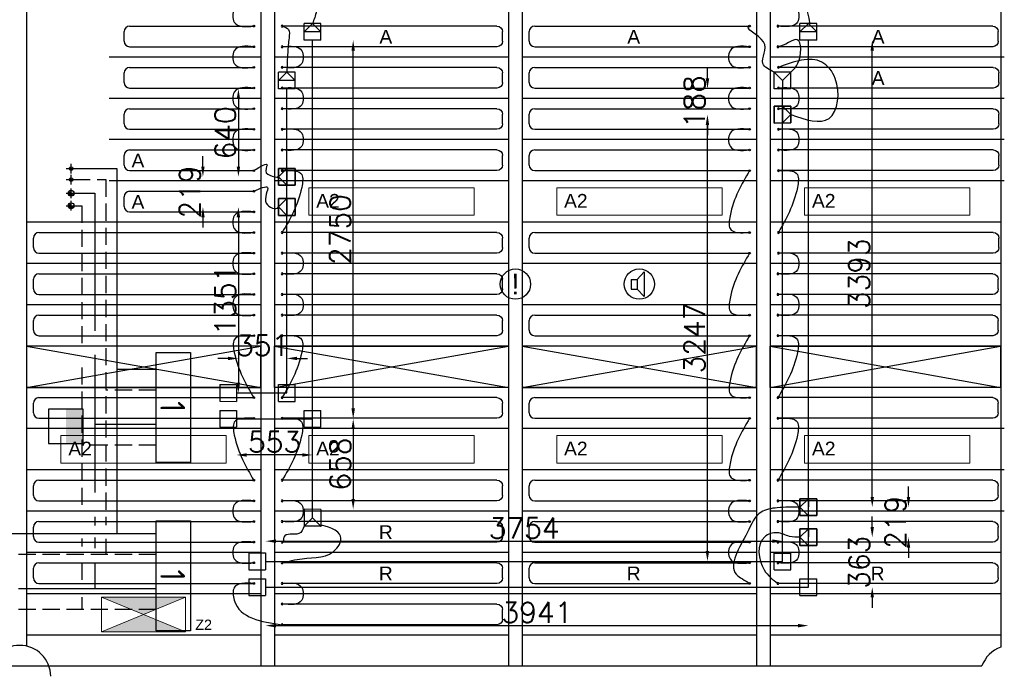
# Model space of a CAD drawing. Extents: x 7383 to 741080, y -570072 to -203000.
# Tile 44 of 45: x 583894 to 591044, y -250480 to -245708. Entities that reach past the tile are written whole.
import ezdxf

# ---------------------------------------------------------------- set-up
doc = ezdxf.new("R2010")
doc.units = 0
doc.header["$LTSCALE"] = 25
for name, pattern in [('2322105', [47, 40, -7]), ('2322106', [47, 5, -2, 5, -2, 5, -2, 5, -2, 5, -2, 5, -7]), ('2322107', [2000, 1000, 1000]), ('2322108', [7, 5, -2]), ('CENTER', [50.8, 31.75, -6.35, 6.35, -6.35]), ('HIDDEN', [0.375, 0.25, -0.125])]:
    doc.linetypes.add(name, pattern=pattern)
doc.layers.get('0').update_dxf_attribs({"linetype": 'CONTINUOUS'})
doc.layers.get('DEFPOINTS').update_dxf_attribs({"linetype": 'CONTINUOUS'})
for name, color, linetype in [('60', 7, 'CONTINUOUS'), ('KP-bandraster', 5, 'CONTINUOUS'), ('KP-koppelingen', 6, 'CONTINUOUS'), ('KP-leidingen(aanvoer)', 5, 'CONTINUOUS'), ('KP-leidingen(retour)', 1, 'CONTINUOUS'), ('KP-Lucht aanvoer', 6, 'CONTINUOUS'), ('KP-maatvoering', 7, 'CONTINUOUS'), ('KP-Melders', 3, 'CONTINUOUS'), ('KP-Onderlegger CV  GKW', 3, 'CONTINUOUS'), ('KP-Oppervlak', 3, 'CONTINUOUS'), ('KP-panelen', 1, 'CONTINUOUS'), ('KP-registers', 4, 'CONTINUOUS'), ('KP-slangen', 7, 'CONTINUOUS'), ('KP-tekst', 7, 'CONTINUOUS'), ('Register', 4, 'CONTINUOUS'), ('SYM-W', 7, 'CONTINUOUS'), ('Thermostaat', 160, 'CONTINUOUS'), ('WL5501--', 130, 'CONTINUOUS'), ('WL5502--', 130, 'CONTINUOUS'), ('WL55312-_GKW-A', 4, 'CONTINUOUS'), ('WL55322-_GKW-R', 4, 'HIDDEN'), ('WL561---_AANVOER', 10, 'CONTINUOUS'), ('WL561---_RETOUR', 10, 'CONTINUOUS'), ('WL56112-_CV-A', 3, 'CONTINUOUS'), ('WL56122-_CV-R', 3, 'HIDDEN')]:
    doc.layers.add(name, color=color, linetype=linetype)
doc.layers.add('KP-Verlichting', color=2, linetype='CONTINUOUS', lineweight=18)
doc.styles.add('arial', font='ARIAL.TTF')
doc.styles.add('BURO-018', font='ISO96.shx', dxfattribs={"height": 90})
doc.styles.add('ISO', font='ISO.SHX')
doc.styles.add('VERWOL-1', font='ROMANS.SHX')
doc.dimstyles.new('MARTIN', dxfattribs={"dimscale": 0, "dimtxt": 50, "dimasz": 75, "dimexe": 4, "dimexo": 4, "dimgap": 20, "dimtad": 1, "dimdec": 0, "dimrnd": 0.01, "dimzin": 1, "dimdsep": 46, "dimtxsty": 'VERWOL-1', "dimcen": -25, "dimdle": 1, "dimclrd": 7, "dimclre": 2, "dimclrt": 7, "dimadec": 0, "dimazin": 0, "dimtfac": 1, "dimtdec": 0, "dimtix": 1, "dimtofl": 0, "dimtmove": 0, "dimatfit": 3, "dimldrblk": 'OBLIQUE', "dimfxl": 0, "dimtvp": 33.333333, "dimtolj": 1, "dimtzin": 1, "dimarcsym": 0})

# ---------------------------------------------------------------- blocks, each defined once
blk = doc.blocks.new('JINGJANG')
blk.add_hatch(color=256).paths.add_polyline_path([(0, 0.5, 0.414214), (-0.5, 0, 0.414214), (0, -0.5, -1), (0, 0, 1)])
blk.add_lwpolyline([(0, 0.5, -1), (0, 0, 1), (0, -0.5, 1)], format="xyb")
blk.add_circle((0, 0), 0.5)
blk = doc.blocks.new('SW30485012')
at = {"color": 0, "linetype": 'Continuous'}
for p, q in [((-2.5, 2.5), (-2.5, -2.5)), ((2.5, 2.5), (-2.5, 2.5)), ((2.5, -2.5), (2.5, 2.5)), ((-2.5, -2.5), (2.5, -2.5))]:
    blk.add_line(p, q, dxfattribs=at)
blk.add_solid([(-2.5, 0), (2.5, 0), (-2.5, -2.5), (2.5, -2.5)], dxfattribs=at)
at = {"color": 0, "linetype": 'Continuous', "style": 'BURO-018', "flags": 1}
blk.add_attdef('W_ID', (0, 0), '', height=1.8, dxfattribs=at)
blk = doc.blocks.new('A$C2E2C4AEC')
at = {"layer": 'SYM-W', "color": 2, "linetype": 'Continuous'}
for points in [[(62191.1, -5046.9), (62191.1, -4246.9), (62441.1, -4246.9), (62441.1, -5046.9)], [(62191.1, -6270.5), (62191.1, -5470.5), (62441.1, -5470.5), (62441.1, -6270.5)]]:
    blk.add_lwpolyline(points, close=True, dxfattribs=at)
at = {"layer": 'WL5501--', "linetype": '2322105'}
for p, q in [((61594.2, -3090), (61746.8, -3090)), ((61746.8, -3090), (61746.8, -5503.7)), ((62191.1, -4769.5), (61746.8, -4769.5)), ((61746.8, -5591.3), (61746.8, -5668)), ((61746.8, -5779.1), (61746.8, -5964)), ((62191.1, -5964), (52015.8, -5964))]:
    blk.add_line(p, q, dxfattribs=at)
at = {"layer": 'WL5502--', "linetype": '2322106'}
for p, q in [((61594.2, -3180), (61650.6, -3180)), ((61650.6, -3180), (61650.6, -5501)), ((62191.1, -4919.5), (61650.6, -4919.5)), ((61650.6, -5599.2), (61650.6, -5657.4)), ((61650.6, -5773.8), (61650.6, -5908.7)), ((61650.6, -6025.2), (61650.6, -6114)), ((62191.1, -6114), (52280, -6114))]:
    blk.add_line(p, q, dxfattribs=at)
at = {"layer": 'WL55312-_GKW-A', "color": 1, "linetype": 'CENTER'}
for p, q in [((61573, -3125.1), (61573, -3054.8)), ((61573, -3125.1), (61573, -3054.8)), ((61537.9, -3090), (61608.2, -3090)), ((61537.9, -3090), (61608.2, -3090))]:
    blk.add_line(p, q, dxfattribs=at)
at = {"layer": 'WL55322-_GKW-R', "color": 1, "linetype": 'CENTER'}
for p, q in [((61573, -3215.1), (61573, -3144.8)), ((61573, -3215.1), (61573, -3144.8)), ((61537.9, -3180), (61608.2, -3180)), ((61537.9, -3180), (61608.2, -3180))]:
    blk.add_line(p, q, dxfattribs=at)
at = {"layer": 'WL561---_AANVOER', "linetype": '2322107'}
for p, q in [((61586.5, -2910), (61904.6, -2910)), ((61904.6, -2910), (61904.6, -5564)), ((62191.1, -4369.5), (61904.6, -4369.5)), ((62191.1, -5564), (51455.8, -5564))]:
    blk.add_line(p, q, dxfattribs=at)
at = {"layer": 'WL561---_RETOUR', "linetype": '2322108'}
for p, q in [((61586.5, -2990), (61826.4, -2990)), ((61826.4, -2990), (61826.4, -5501)), ((62191.1, -4519.5), (61826.4, -4519.5)), ((61826.4, -5601.8), (61826.4, -5714)), ((62191.1, -5714), (51737.9, -5714))]:
    blk.add_line(p, q, dxfattribs=at)
at = {"layer": 'WL56112-_CV-A', "color": 1, "linetype": 'CENTER'}
for p, q in [((61537.9, -2910), (61548, -2910)), ((61537.9, -2910), (61608.2, -2910)), ((61573, -2945.1), (61573, -2874.8)), ((61573, -2945.1), (61573, -2874.8)), ((61598, -2910), (61608.2, -2910))]:
    blk.add_line(p, q, dxfattribs=at)
at = {"layer": 'WL56122-_CV-R', "color": 1, "linetype": 'CENTER'}
for p, q in [((61537.9, -2990), (61548, -2990)), ((61537.9, -2990), (61608.2, -2990)), ((61573, -3025.1), (61573, -2954.8)), ((61573, -3025.1), (61573, -2954.8)), ((61598, -2990), (61608.2, -2990))]:
    blk.add_line(p, q, dxfattribs=at)
at = {"layer": 'Thermostaat', "xscale": 50, "yscale": 50, "zscale": 50, "rotation": 89.99999999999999}
blk.add_blockref('SW30485012', (61535.1, -4782.8), dxfattribs=at)
at = {"layer": 'WL5501--', "linetype": '2322105', "xscale": 42.40000000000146, "yscale": 42.40000000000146, "zscale": 42.40000000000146, "rotation": 90}
blk.add_blockref('JINGJANG', (61573, -3090), dxfattribs=at)
blk.add_blockref('JINGJANG', (61573, -3090), dxfattribs=at)
at = {"layer": 'WL5502--', "linetype": '2322106', "xscale": 42.40000000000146, "yscale": 42.40000000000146, "zscale": 42.40000000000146, "rotation": 90}
blk.add_blockref('JINGJANG', (61573, -3180), dxfattribs=at)
blk.add_blockref('JINGJANG', (61573, -3180), dxfattribs=at)
at = {"layer": 'WL561---_AANVOER', "linetype": '2322107', "xscale": 26.90000000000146, "yscale": 26.90000000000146, "zscale": 26.90000000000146, "rotation": 90}
blk.add_blockref('JINGJANG', (61573, -2910), dxfattribs=at)
blk.add_blockref('JINGJANG', (61573, -2910), dxfattribs=at)
at = {"layer": 'WL561---_RETOUR', "linetype": '2322108', "xscale": 26.90000000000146, "yscale": 26.90000000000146, "zscale": 26.90000000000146, "rotation": 90}
blk.add_blockref('JINGJANG', (61573, -2990), dxfattribs=at)
blk.add_blockref('JINGJANG', (61573, -2990), dxfattribs=at)
at = {"layer": '60', "color": 1, "linetype": 'Continuous', "style": 'ISO'}
for p in [(62221.4, -4600.6), (62221.4, -5824.2)]:
    blk.add_text('1', height=180, rotation=270, dxfattribs=at).set_placement(p)
blk = doc.blocks.new('Register A')
at = {"layer": 'KP-registers', "linetype": 'Continuous'}
for p, q in [((90, 225), (1644, 225)), ((50, 115), (50, 185)), ((90, 75), (1644, 75))]:
    blk.add_line(p, q, dxfattribs=at)
for centre in [(1650, 225), (1650, 75)]:
    blk.add_circle(centre, 6, dxfattribs=at)
for centre, start, end in [((90, 185), 90, 180), ((90, 115), 180, 270)]:
    blk.add_arc(centre, 40, start, end, dxfattribs=at)
blk = doc.blocks.new('register kort')
at = {"layer": 'KP-registers', "linetype": 'Continuous'}
for p, q in [((-952.1, 225), (-56, 225)), ((-992.1, 115), (-992.1, 185)), ((-952.1, 75), (-56, 75))]:
    blk.add_line(p, q, dxfattribs=at)
for centre in [(-50, 225), (-50, 75)]:
    blk.add_circle(centre, 6, dxfattribs=at)
for centre, start, end in [((-952.1, 185), 90, 180), ((-952.1, 115), 180, 270)]:
    blk.add_arc(centre, 40, start, end, dxfattribs=at)
blk = doc.blocks.new('*D1698')
at = {"layer": 'DEFPOINTS', "color": 0, "linetype": 'Continuous', "transparency": 16777216}
for p in [(585834, -246210.6), (585482.5, -246850.8), (585894.8, -246850.8)]:
    blk.add_point(p, dxfattribs=at)
at = {"layer": 'KP-maatvoering', "color": 7, "linetype": 'Continuous', "lineweight": -2, "transparency": 16777216}
blk.add_line((585482.5, -246285.6), (585482.5, -246775.8), dxfattribs=at)
at = {"layer": 'KP-maatvoering', "color": 7, "linetype": 'Continuous', "transparency": 16777216}
for points in [[(585470, -246285.6), (585495, -246285.6), (585482.5, -246210.6)], [(585470, -246775.8), (585495, -246775.8), (585482.5, -246850.8)]]:
    blk.add_solid(points, dxfattribs=at)
at = {"layer": 'KP-maatvoering', "color": 7, "linetype": 'Continuous', "transparency": 16777216, "insert": (585387.5, -246530.7), "char_height": 150, "attachment_point": 5, "rotation": 90, "style": 'VERWOL-1'}
blk.add_mtext('\\A1;640', dxfattribs=at)
blk = doc.blocks.new('_OBLIQUE')
at = {"color": 0, "linetype": 'ByBlock'}
blk.add_line((-0.5, -0.5), (0.5, 0.5), dxfattribs=at)
blk = doc.blocks.new('*D1699')
at = {"layer": 'DEFPOINTS', "color": 0, "linetype": 'Continuous', "transparency": 16777216}
for p in [(585773.2, -246850.7), (585224.8, -247069.6), (585773.2, -247069.6)]:
    blk.add_point(p, dxfattribs=at)
at = {"layer": 'KP-maatvoering', "color": 7, "linetype": 'Continuous', "lineweight": -2, "transparency": 16777216}
for p, q in [((585224.8, -246775.7), (585224.8, -246700.7)), ((585224.8, -247144.6), (585224.8, -247219.6))]:
    blk.add_line(p, q, dxfattribs=at)
at = {"layer": 'KP-maatvoering', "color": 7, "linetype": 'Continuous', "transparency": 16777216}
for points in [[(585212.3, -246775.7), (585237.3, -246775.7), (585224.8, -246850.7)], [(585212.3, -247144.6), (585237.3, -247144.6), (585224.8, -247069.6)]]:
    blk.add_solid(points, dxfattribs=at)
at = {"layer": 'KP-maatvoering', "color": 7, "linetype": 'Continuous', "transparency": 16777216, "insert": (585129.8, -246960.2), "char_height": 150, "attachment_point": 5, "rotation": 90, "style": 'VERWOL-1'}
blk.add_mtext('\\A1;219', dxfattribs=at)
blk = doc.blocks.new('*D1700')
at = {"layer": 'DEFPOINTS', "color": 0, "linetype": 'Continuous', "transparency": 16777216}
for p in [(585773.2, -247069.5), (585482.5, -248421), (585834, -248421)]:
    blk.add_point(p, dxfattribs=at)
at = {"layer": 'KP-maatvoering', "color": 7, "linetype": 'Continuous', "lineweight": -2, "transparency": 16777216}
blk.add_line((585482.5, -247144.5), (585482.5, -248346), dxfattribs=at)
at = {"layer": 'KP-maatvoering', "color": 7, "linetype": 'Continuous', "transparency": 16777216}
for points in [[(585470, -247144.5), (585495, -247144.5), (585482.5, -247069.5)], [(585470, -248346), (585495, -248346), (585482.5, -248421)]]:
    blk.add_solid(points, dxfattribs=at)
at = {"layer": 'KP-maatvoering', "color": 7, "linetype": 'Continuous', "transparency": 16777216, "insert": (585387.5, -247745.3), "char_height": 150, "attachment_point": 5, "rotation": 90, "style": 'VERWOL-1'}
blk.add_mtext('\\A1;1351', dxfattribs=at)
blk = doc.blocks.new('*D1701')
at = {"layer": 'DEFPOINTS', "color": 0, "linetype": 'Continuous', "transparency": 16777216}
for p in [(585482.5, -248170), (585482.5, -248421), (585834, -248421)]:
    blk.add_point(p, dxfattribs=at)
at = {"layer": 'KP-maatvoering', "color": 7, "linetype": 'Continuous', "lineweight": -2, "transparency": 16777216}
for p, q in [((585407.5, -248170), (585332.5, -248170)), ((585909, -248170), (585984, -248170))]:
    blk.add_line(p, q, dxfattribs=at)
at = {"layer": 'KP-maatvoering', "color": 7, "linetype": 'Continuous', "transparency": 16777216}
for points in [[(585407.5, -248157.5), (585407.5, -248182.5), (585482.5, -248170)], [(585909, -248157.5), (585909, -248182.5), (585834, -248170)]]:
    blk.add_solid(points, dxfattribs=at)
at = {"layer": 'KP-maatvoering', "color": 7, "linetype": 'Continuous', "transparency": 16777216, "insert": (585658.2, -248075), "char_height": 150, "attachment_point": 5, "style": 'VERWOL-1'}
blk.add_mtext('\\A1;351', dxfattribs=at)
blk = doc.blocks.new('*D1702')
at = {"layer": 'DEFPOINTS', "color": 0, "linetype": 'Continuous', "transparency": 16777216}
for p in [(586021.2, -248547.4), (585468.3, -248608.1), (585468.3, -248871.5)]:
    blk.add_point(p, dxfattribs=at)
at = {"layer": 'KP-maatvoering', "color": 7, "linetype": 'Continuous', "lineweight": -2, "transparency": 16777216}
blk.add_line((585946.2, -248871.5), (585543.3, -248871.5), dxfattribs=at)
at = {"layer": 'KP-maatvoering', "color": 7, "linetype": 'Continuous', "transparency": 16777216}
for points in [[(585543.3, -248859), (585543.3, -248884), (585468.3, -248871.5)], [(585946.2, -248859), (585946.2, -248884), (586021.2, -248871.5)]]:
    blk.add_solid(points, dxfattribs=at)
at = {"layer": 'KP-maatvoering', "color": 7, "linetype": 'Continuous', "transparency": 16777216, "insert": (585744.7, -248776.5), "char_height": 150, "attachment_point": 5, "style": 'VERWOL-1'}
blk.add_mtext('\\A1;553', dxfattribs=at)
blk = doc.blocks.new('*D1703')
at = {"layer": 'DEFPOINTS', "color": 0, "linetype": 'Continuous', "transparency": 16777216}
for p in [(586082, -248608.2), (586021.2, -249266.5), (586316, -249266.5)]:
    blk.add_point(p, dxfattribs=at)
at = {"layer": 'KP-maatvoering', "color": 7, "linetype": 'Continuous', "lineweight": -2, "transparency": 16777216}
blk.add_line((586316, -248683.2), (586316, -249191.5), dxfattribs=at)
at = {"layer": 'KP-maatvoering', "color": 7, "linetype": 'Continuous', "transparency": 16777216}
for points in [[(586303.5, -248683.2), (586328.5, -248683.2), (586316, -248608.2)], [(586303.5, -249191.5), (586328.5, -249191.5), (586316, -249266.5)]]:
    blk.add_solid(points, dxfattribs=at)
at = {"layer": 'KP-maatvoering', "color": 7, "linetype": 'Continuous', "transparency": 16777216, "insert": (586221, -248937.4), "char_height": 150, "attachment_point": 5, "rotation": 90, "style": 'VERWOL-1'}
blk.add_mtext('\\A1;658', dxfattribs=at)
blk = doc.blocks.new('*D1704')
at = {"layer": 'DEFPOINTS', "color": 0, "linetype": 'Continuous', "transparency": 16777216}
for p in [(586021.2, -245858.2), (586316, -245858.2), (586082, -248608.2)]:
    blk.add_point(p, dxfattribs=at)
at = {"layer": 'KP-maatvoering', "color": 7, "linetype": 'Continuous', "lineweight": -2, "transparency": 16777216}
blk.add_line((586316, -248533.2), (586316, -245933.2), dxfattribs=at)
at = {"layer": 'KP-maatvoering', "color": 7, "linetype": 'Continuous', "transparency": 16777216}
for points in [[(586303.5, -245933.2), (586328.5, -245933.2), (586316, -245858.2)], [(586303.5, -248533.2), (586328.5, -248533.2), (586316, -248608.2)]]:
    blk.add_solid(points, dxfattribs=at)
at = {"layer": 'KP-maatvoering', "color": 7, "linetype": 'Continuous', "transparency": 16777216, "insert": (586221, -247233.2), "char_height": 150, "attachment_point": 5, "rotation": 90, "style": 'VERWOL-1'}
blk.add_mtext('\\A1;2750', dxfattribs=at)
blk = doc.blocks.new('*D1705')
at = {"layer": 'DEFPOINTS', "color": 0, "linetype": 'Continuous', "transparency": 16777216}
for p in [(589434, -249497.9), (585680.2, -249644.5), (589434, -249644.9)]:
    blk.add_point(p, dxfattribs=at)
at = {"layer": 'KP-maatvoering', "color": 7, "linetype": 'Continuous', "lineweight": -2, "transparency": 16777216}
blk.add_line((585755.2, -249497.9), (589359, -249497.9), dxfattribs=at)
at = {"layer": 'KP-maatvoering', "color": 7, "linetype": 'Continuous', "transparency": 16777216}
for points in [[(585755.2, -249485.4), (585755.2, -249510.4), (585680.2, -249497.9)], [(589359, -249485.4), (589359, -249510.4), (589434, -249497.9)]]:
    blk.add_solid(points, dxfattribs=at)
at = {"layer": 'KP-maatvoering', "color": 7, "linetype": 'Continuous', "transparency": 16777216, "insert": (587557.1, -249402.9), "char_height": 150, "attachment_point": 5, "style": 'VERWOL-1'}
blk.add_mtext('\\A1;3754', dxfattribs=at)
blk = doc.blocks.new('*D1706')
at = {"layer": 'DEFPOINTS', "color": 0, "linetype": 'Continuous', "transparency": 16777216}
for p in [(585680.2, -249831.7), (589621.2, -249832.2), (589621.2, -250111.7)]:
    blk.add_point(p, dxfattribs=at)
at = {"layer": 'KP-maatvoering', "color": 7, "linetype": 'Continuous', "lineweight": -2, "transparency": 16777216}
blk.add_line((585755.2, -250111.7), (589546.2, -250111.7), dxfattribs=at)
at = {"layer": 'KP-maatvoering', "color": 7, "linetype": 'Continuous', "transparency": 16777216}
for points in [[(585755.2, -250099.2), (585755.2, -250124.2), (585680.2, -250111.7)], [(589546.2, -250099.2), (589546.2, -250124.2), (589621.2, -250111.7)]]:
    blk.add_solid(points, dxfattribs=at)
at = {"layer": 'KP-maatvoering', "color": 7, "linetype": 'Continuous', "transparency": 16777216, "insert": (587650.7, -250016.7), "char_height": 150, "attachment_point": 5, "style": 'VERWOL-1'}
blk.add_mtext('\\A1;3941', dxfattribs=at)
blk = doc.blocks.new('*D1707')
at = {"layer": 'DEFPOINTS', "color": 0, "linetype": 'Continuous', "transparency": 16777216}
for p in [(589682, -249469.6), (590085.2, -249469.6), (589621.2, -249832.2)]:
    blk.add_point(p, dxfattribs=at)
at = {"layer": 'KP-maatvoering', "color": 7, "linetype": 'Continuous', "lineweight": -2, "transparency": 16777216}
for p, q in [((590085.2, -249394.6), (590085.2, -249319.6)), ((590085.2, -249907.2), (590085.2, -249982.2))]:
    blk.add_line(p, q, dxfattribs=at)
at = {"layer": 'KP-maatvoering', "color": 7, "linetype": 'Continuous', "transparency": 16777216}
for points in [[(590072.7, -249394.6), (590097.7, -249394.6), (590085.2, -249469.6)], [(590072.7, -249907.2), (590097.7, -249907.2), (590085.2, -249832.2)]]:
    blk.add_solid(points, dxfattribs=at)
at = {"layer": 'KP-maatvoering', "color": 7, "linetype": 'Continuous', "transparency": 16777216, "insert": (589990.2, -249650.9), "char_height": 150, "attachment_point": 5, "rotation": 90, "style": 'VERWOL-1'}
blk.add_mtext('\\A1;363', dxfattribs=at)
blk = doc.blocks.new('*D1708')
at = {"layer": 'DEFPOINTS', "color": 0, "linetype": 'Continuous', "transparency": 16777216}
for p in [(589682, -249250.8), (590348.5, -249250.8), (589682, -249469.6)]:
    blk.add_point(p, dxfattribs=at)
at = {"layer": 'KP-maatvoering', "color": 7, "linetype": 'Continuous', "lineweight": -2, "transparency": 16777216}
for p, q in [((590348.5, -249175.8), (590348.5, -249100.8)), ((590348.5, -249544.6), (590348.5, -249619.6))]:
    blk.add_line(p, q, dxfattribs=at)
at = {"layer": 'KP-maatvoering', "color": 7, "linetype": 'Continuous', "transparency": 16777216}
for points in [[(590336, -249175.8), (590361, -249175.8), (590348.5, -249250.8)], [(590336, -249544.6), (590361, -249544.6), (590348.5, -249469.6)]]:
    blk.add_solid(points, dxfattribs=at)
at = {"layer": 'KP-maatvoering', "color": 7, "linetype": 'Continuous', "transparency": 16777216, "insert": (590253.5, -249360.2), "char_height": 150, "attachment_point": 5, "rotation": 90, "style": 'VERWOL-1'}
blk.add_mtext('\\A1;219', dxfattribs=at)
blk = doc.blocks.new('*D1709')
at = {"layer": 'DEFPOINTS', "color": 0, "linetype": 'Continuous', "transparency": 16777216}
for p in [(589621.2, -245858.2), (590085.2, -245858.2), (589682, -249250.8)]:
    blk.add_point(p, dxfattribs=at)
at = {"layer": 'KP-maatvoering', "color": 7, "linetype": 'Continuous', "lineweight": -2, "transparency": 16777216}
blk.add_line((590085.2, -249175.8), (590085.2, -245933.2), dxfattribs=at)
at = {"layer": 'KP-maatvoering', "color": 7, "linetype": 'Continuous', "transparency": 16777216}
for points in [[(590072.7, -245933.2), (590097.7, -245933.2), (590085.2, -245858.2)], [(590072.7, -249175.8), (590097.7, -249175.8), (590085.2, -249250.8)]]:
    blk.add_solid(points, dxfattribs=at)
at = {"layer": 'KP-maatvoering', "color": 7, "linetype": 'Continuous', "transparency": 16777216, "insert": (589990.2, -247554.5), "char_height": 150, "attachment_point": 5, "rotation": 90, "style": 'VERWOL-1'}
blk.add_mtext('\\A1;3393', dxfattribs=at)
blk = doc.blocks.new('*D1710')
at = {"layer": 'DEFPOINTS', "color": 0, "linetype": 'Continuous', "transparency": 16777216}
for p in [(588888.6, -246398.1), (589494.8, -246398.1), (589434, -249644.9)]:
    blk.add_point(p, dxfattribs=at)
at = {"layer": 'KP-maatvoering', "color": 7, "linetype": 'Continuous', "lineweight": -2, "transparency": 16777216}
blk.add_line((588888.6, -249569.9), (588888.6, -246473.1), dxfattribs=at)
at = {"layer": 'KP-maatvoering', "color": 7, "linetype": 'Continuous', "transparency": 16777216}
for points in [[(588876.1, -246473.1), (588901.1, -246473.1), (588888.6, -246398.1)], [(588876.1, -249569.9), (588901.1, -249569.9), (588888.6, -249644.9)]]:
    blk.add_solid(points, dxfattribs=at)
at = {"layer": 'KP-maatvoering', "color": 7, "linetype": 'Continuous', "transparency": 16777216, "insert": (588793.6, -248021.5), "char_height": 150, "attachment_point": 5, "rotation": 90, "style": 'VERWOL-1'}
blk.add_mtext('\\A1;3247', dxfattribs=at)
blk = doc.blocks.new('*D1711')
at = {"layer": 'DEFPOINTS', "color": 0, "linetype": 'Continuous', "transparency": 16777216}
for p in [(588888.6, -246210.6), (589434, -246210.6), (589373.2, -246398.2)]:
    blk.add_point(p, dxfattribs=at)
at = {"layer": 'KP-maatvoering', "color": 7, "linetype": 'Continuous', "lineweight": -2, "transparency": 16777216}
for p, q in [((588888.6, -246135.6), (588888.6, -246060.6)), ((588888.6, -246473.2), (588888.6, -246548.2))]:
    blk.add_line(p, q, dxfattribs=at)
at = {"layer": 'KP-maatvoering', "color": 7, "linetype": 'Continuous', "transparency": 16777216}
for points in [[(588876.1, -246135.6), (588901.1, -246135.6), (588888.6, -246210.6)], [(588876.1, -246473.2), (588901.1, -246473.2), (588888.6, -246398.2)]]:
    blk.add_solid(points, dxfattribs=at)
at = {"layer": 'KP-maatvoering', "color": 7, "linetype": 'Continuous', "transparency": 16777216, "insert": (588793.6, -246304.4), "char_height": 150, "attachment_point": 5, "rotation": 90, "style": 'VERWOL-1'}
blk.add_mtext('\\A1;188', dxfattribs=at)

msp = doc.modelspace()

# ---------------------------------------------------------------- hatches: boundary and pattern name
at = {"layer": 'KP-Verlichting', "linetype": 'Continuous'}
h = msp.add_hatch(color=256, dxfattribs=at)
h.paths.add_polyline_path([(584489.5, -249904.3), (584794.2, -250030), (585098.9, -249904.3)])
h.paths.add_polyline_path([(585098.9, -250155.7), (584794.2, -250030), (584489.5, -250155.7)])

# ---------------------------------------------------------------- linework, layer by layer
at = {"layer": 'KP-bandraster', "linetype": 'Continuous'}
for p, q in [((585644.2, -243955), (585644.2, -250405)), ((585744.2, -243955), (585744.2, -250405)), ((587444.2, -243955), (587444.2, -250405)), ((587544.2, -243955), (587544.2, -250405)), ((589244.2, -243955), (589244.2, -250405)), ((589344.2, -243955), (589344.2, -250405)), ((583944.2, -244099.4), (583944.2, -250260.6))]:
    msp.add_line(p, q, dxfattribs=at)
for centre, start, end in [((583894.2, -250480), 0, 180), ((591094.2, -250480), 109.48185, 160.52776)]:
    msp.add_arc(centre, 225, start, end, dxfattribs=at)
at = {"layer": 'KP-koppelingen', "linetype": 'Continuous'}
for p, q in [((585960.4, -245858.2), (585960.5, -245736.5)), ((585960.4, -245797.4), (586021.3, -245736.6)), ((586082.1, -245736.6), (585960.5, -245736.5)), ((586021.3, -245736.6), (586082, -245797.5)), ((586082, -245858.3), (586082.1, -245736.6)), ((589560.4, -245858.2), (589560.5, -245736.5)), ((589560.4, -245797.4), (589621.3, -245736.6)), ((589682.1, -245736.6), (589560.5, -245736.5)), ((589621.3, -245736.6), (589682, -245797.5)), ((589682, -245858.3), (589682.1, -245736.6)), ((586082, -245797.5), (585960.4, -245797.4)), ((589682, -245797.5), (589560.4, -245797.4)), ((586082, -245858.3), (585960.4, -245858.2)), ((589682, -245858.3), (589560.4, -245858.2)), ((585773.2, -246210.5), (585773.3, -246088.9)), ((585773.2, -246149.7), (585834.1, -246088.9)), ((585894.9, -246089), (585773.3, -246088.9)), ((585834.1, -246088.9), (585894.8, -246149.8)), ((585894.8, -246210.6), (585894.9, -246089)), ((589373.2, -246210.5), (589373.2, -246088.9)), ((589494.8, -246089), (589373.2, -246088.9)), ((589373.2, -246088.9), (589434, -246149.7)), ((589434, -246149.7), (589494.8, -246089)), ((589494.8, -246210.6), (589494.8, -246089)), ((585894.8, -246149.8), (585773.2, -246149.7)), ((589434, -246149.7), (589434, -246210.6)), ((585894.8, -246210.6), (585773.2, -246210.5)), ((589494.8, -246210.6), (589373.2, -246210.5)), ((589373.1, -246337.4), (589494.7, -246337.3)), ((589373.1, -246337.4), (589373.2, -246459.1)), ((589494.8, -246337.4), (589373.2, -246337.4)), ((589373.2, -246459.1), (589373.2, -246337.4)), ((589433.9, -246337.4), (589434, -246459)), ((589494.8, -246398.1), (589433.9, -246337.4)), ((589494.7, -246337.3), (589494.8, -246459)), ((589494.8, -246459), (589494.8, -246337.4)), ((589494.8, -246459), (589373.2, -246459.1)), ((589373.2, -246459.1), (589494.8, -246459)), ((589434, -246459), (589494.8, -246398.1)), ((585773.2, -246789.9), (585773.1, -246911.5)), ((585773.1, -246911.6), (585773.2, -246790)), ((585894.8, -246790), (585773.2, -246789.9)), ((585773.2, -246850.7), (585834, -246789.9)), ((585773.2, -246790), (585894.8, -246790)), ((585834, -246789.9), (585833.9, -246911.6)), ((585894.8, -246790), (585894.7, -246911.6)), ((585894.8, -246911.6), (585894.8, -246790)), ((585833.9, -246911.6), (585773.2, -246850.7)), ((585894.7, -246911.6), (585773.1, -246911.5)), ((585773.1, -246911.6), (585894.8, -246911.6)), ((585773.2, -247008.7), (585773.1, -247130.3)), ((585773.1, -247130.4), (585773.2, -247008.8)), ((585894.8, -247008.8), (585773.2, -247008.7)), ((585773.2, -247008.8), (585894.8, -247008.8)), ((585773.2, -247069.5), (585834, -247008.8)), ((585834, -247008.8), (585833.9, -247130.4)), ((585894.8, -247008.8), (585894.7, -247130.4)), ((585894.8, -247130.4), (585894.8, -247008.8)), ((585833.9, -247130.4), (585773.2, -247069.5)), ((585894.7, -247130.4), (585773.1, -247130.3)), ((585773.1, -247130.4), (585894.8, -247130.4)), ((585346.7, -248360.1), (585468.4, -248360.1)), ((585346.7, -248360.1), (585346.7, -248481.7)), ((585468.4, -248360.1), (585468.3, -248481.8)), ((585773.1, -248481.8), (585773.2, -248360.2)), ((585773.2, -248360.2), (585894.8, -248360.2)), ((585894.8, -248481.8), (585894.8, -248360.2)), ((585346.7, -248481.7), (585468.3, -248481.8)), ((585773.1, -248481.8), (585894.8, -248481.8)), ((585346.7, -248547.3), (585468.3, -248547.3)), ((585346.7, -248547.3), (585346.7, -248668.9)), ((585468.3, -248547.3), (585468.3, -248669)), ((585960.3, -248669), (585960.4, -248547.4)), ((585960.4, -248547.4), (586082, -248547.4)), ((586082, -248669), (586082, -248547.4)), ((585346.7, -248668.9), (585468.3, -248669)), ((585960.3, -248669), (586082, -248669)), ((589560.4, -249189.9), (589560.3, -249311.5)), ((589560.3, -249311.6), (589560.4, -249190)), ((589682, -249190), (589560.4, -249189.9)), ((589560.4, -249250.7), (589621.2, -249189.9)), ((589560.4, -249190), (589682, -249190)), ((589621.2, -249189.9), (589621.1, -249311.6)), ((589682, -249190), (589681.9, -249311.6)), ((589682, -249311.6), (589682, -249190)), ((585960.4, -249266.5), (585960.3, -249388.2)), ((586082, -249266.6), (585960.4, -249266.5)), ((586021.1, -249327.4), (586021.2, -249266.5)), ((586082, -249266.6), (586081.9, -249388.2)), ((589681.9, -249311.6), (589560.3, -249311.5)), ((589560.3, -249311.6), (589682, -249311.6)), ((589621.1, -249311.6), (589560.4, -249250.7)), ((585960.3, -249388.2), (586021.1, -249327.4)), ((586081.9, -249388.2), (585960.3, -249388.2)), ((586021.1, -249327.4), (586081.9, -249388.2)), ((589560.4, -249408.7), (589560.3, -249530.3)), ((589560.3, -249530.4), (589560.4, -249408.8)), ((589682, -249408.8), (589560.4, -249408.7)), ((589560.4, -249408.8), (589682, -249408.8)), ((589560.4, -249469.5), (589621.2, -249408.8)), ((589621.2, -249408.8), (589621.1, -249530.4)), ((589682, -249408.8), (589681.9, -249530.4)), ((589682, -249530.4), (589682, -249408.8)), ((589681.9, -249530.4), (589560.3, -249530.3)), ((589560.3, -249530.4), (589682, -249530.4)), ((589621.1, -249530.4), (589560.4, -249469.5)), ((585558.6, -249583.7), (585680.3, -249583.7)), ((585558.6, -249583.7), (585558.6, -249705.3)), ((585680.3, -249583.7), (585680.2, -249705.4)), ((589373.1, -249705.8), (589373.2, -249584.1)), ((589373.2, -249584.1), (589494.8, -249584.1)), ((589494.8, -249705.8), (589494.8, -249584.1)), ((585558.6, -249705.3), (585680.2, -249705.4)), ((589373.1, -249705.8), (589494.8, -249705.8)), ((585558.6, -249770.9), (585680.2, -249770.9)), ((585558.6, -249770.9), (585558.6, -249892.5)), ((585680.2, -249770.9), (585680.2, -249892.6)), ((589560.3, -249893), (589560.4, -249771.3)), ((589560.4, -249771.3), (589682, -249771.3)), ((589682, -249893), (589682, -249771.3)), ((585558.6, -249892.5), (585680.2, -249892.6)), ((589560.3, -249893), (589682, -249893))]:
    msp.add_line(p, q, dxfattribs=at)
at = {"layer": 'KP-leidingen(aanvoer)', "linetype": 'Continuous'}
for p, q in [((585834, -248421), (585834, -246210.6)), ((589434, -249644.9), (589434, -246210.6)), ((585468.3, -248420.9), (585834, -248421)), ((585680.2, -249644.5), (589434, -249644.9))]:
    msp.add_line(p, q, dxfattribs=at)
at = {"layer": 'KP-leidingen(retour)', "linetype": 'Continuous'}
for p, q in [((586021.2, -249266.5), (586021.2, -245858.2)), ((589621.2, -249832.2), (589621.2, -245858.2)), ((585468.3, -248608.1), (586021.2, -248608.2)), ((585680.2, -249831.7), (589621.2, -249832.2))]:
    msp.add_line(p, q, dxfattribs=at)
at = {"layer": 'KP-Lucht aanvoer', "linetype": 'Continuous'}
for p, q in [((583944.2, -248080), (583944.2, -248380)), ((585644.2, -248080), (583944.2, -248080)), ((583944.2, -248080), (585644.2, -248380)), ((583944.2, -248380), (585644.2, -248080)), ((585644.2, -248380), (585644.2, -248080)), ((585744.2, -248380), (585744.2, -248080)), ((585744.2, -248080), (587444.2, -248080)), ((585744.2, -248380), (587444.2, -248080)), ((585744.2, -248080), (587444.2, -248380)), ((587444.2, -248080), (587444.2, -248380)), ((587544.2, -248080), (587544.2, -248380)), ((589244.2, -248080), (587544.2, -248080)), ((587544.2, -248080), (589244.2, -248380)), ((587544.2, -248380), (589244.2, -248080)), ((589244.2, -248380), (589244.2, -248080)), ((589344.2, -248080), (591015.5, -248080)), ((589344.2, -248380), (589344.2, -248080)), ((589344.2, -248080), (591015.5, -248380)), ((589344.2, -248380), (591015.5, -248080)), ((591015.5, -248080), (591015.5, -248380)), ((583944.2, -248380), (585644.2, -248380)), ((587444.2, -248380), (585744.2, -248380)), ((587544.2, -248380), (589244.2, -248380)), ((591015.5, -248380), (589344.2, -248380))]:
    msp.add_line(p, q, dxfattribs=at)
at = {"layer": 'KP-Melders', "linetype": 'Continuous'}
for p, q in [((588334.3, -247595.6), (588377.4, -247595.6)), ((588334.3, -247595.6), (588334.3, -247665.6)), ((588377.4, -247595.6), (588429.4, -247540.2)), ((588377.4, -247595.6), (588377.4, -247665.6)), ((588429.4, -247540.2), (588429.4, -247720.9)), ((588334.3, -247665.6), (588377.4, -247665.6)), ((588334.3, -247665.6), (588377.4, -247665.6)), ((588377.4, -247665.6), (588429.4, -247720.9))]:
    msp.add_line(p, q, dxfattribs=at)
for centre in [(587494.2, -247630), (588394.2, -247630)]:
    msp.add_circle(centre, 110, dxfattribs=at)
at = {"layer": 'KP-Oppervlak', "linetype": 'Continuous'}
for p, q in [((591019.2, -244092.1), (591019.2, -250267.9)), ((590882.1, -250405), (576906.4, -250405))]:
    msp.add_line(p, q, dxfattribs=at)
at = {"layer": 'KP-panelen', "linetype": 'Continuous'}
for p, q in [((585644.2, -245980), (584544.2, -245980)), ((587444.2, -245980), (585744.2, -245980)), ((589244.2, -245980), (587544.2, -245980)), ((591044.2, -245980), (589344.2, -245980)), ((585644.2, -246280), (584544.2, -246280)), ((587444.2, -246280), (585744.2, -246280)), ((589244.2, -246280), (587544.2, -246280)), ((591044.2, -246280), (589344.2, -246280)), ((585644.2, -246580), (584544.2, -246580)), ((587444.2, -246580), (585744.2, -246580)), ((589244.2, -246580), (587544.2, -246580)), ((591044.2, -246580), (589344.2, -246580)), ((585644.2, -246880), (584544.2, -246880)), ((587444.2, -246880), (585744.2, -246880)), ((589244.2, -246880), (587544.2, -246880)), ((591044.2, -246880), (589344.2, -246880)), ((585644.2, -247180), (583944.2, -247180)), ((587444.2, -247180), (585744.2, -247180)), ((589244.2, -247180), (587544.2, -247180)), ((591015.5, -247180), (589344.2, -247180)), ((585644.2, -247480), (583944.2, -247480)), ((587444.2, -247480), (585744.2, -247480)), ((589244.2, -247480), (587544.2, -247480)), ((591015.5, -247480), (589344.2, -247480)), ((585644.2, -247780), (583944.2, -247780)), ((587444.2, -247780), (585744.2, -247780)), ((589244.2, -247780), (587544.2, -247780)), ((591015.5, -247780), (589344.2, -247780)), ((585644.2, -248080), (583944.2, -248080)), ((587444.2, -248080), (585744.2, -248080)), ((589244.2, -248080), (587544.2, -248080)), ((591015.5, -248080), (589344.2, -248080)), ((585644.2, -248380), (583944.2, -248380)), ((587444.2, -248380), (585744.2, -248380)), ((589244.2, -248380), (587544.2, -248380)), ((591015.5, -248380), (589344.2, -248380)), ((585644.2, -248680), (583944.2, -248680)), ((587444.2, -248680), (585744.2, -248680)), ((589244.2, -248680), (587544.2, -248680)), ((591044.2, -248680), (589344.2, -248680)), ((585644.2, -248980), (583944.2, -248980)), ((587444.2, -248980), (585744.2, -248980)), ((589244.2, -248980), (587544.2, -248980)), ((591044.2, -248980), (589344.2, -248980)), ((585644.2, -249280), (583944.2, -249280)), ((587444.2, -249280), (585744.2, -249280)), ((589244.2, -249280), (587544.2, -249280)), ((591044.2, -249280), (589344.2, -249280)), ((585644.2, -249580), (583944.2, -249580)), ((587444.2, -249580), (585744.2, -249580)), ((589244.2, -249580), (587544.2, -249580)), ((591015.5, -249580), (589344.2, -249580)), ((585644.2, -249880), (583944.2, -249880)), ((587821.2, -249880), (585744.2, -249880)), ((589244.2, -249880), (587544.2, -249880)), ((591015.4, -249880), (589344.2, -249880)), ((585644.2, -250180), (583944.2, -250180)), ((587444.2, -250180), (585744.2, -250180)), ((589244.2, -250180), (587544.2, -250180)), ((591015.4, -250180), (589344.2, -250180))]:
    msp.add_line(p, q, dxfattribs=at)
at = {"layer": 'KP-slangen', "linetype": 'Continuous'}
for points in [[(585800.2, -245605), (585928.1, -245523.6), (586035.7, -245528), (586048.9, -245645.8), (586021.3, -245736.6)], [(589194.2, -245605), (589303, -245538.3), (589554.6, -245541.5), (589610.7, -245639.2), (589621.3, -245736.6), (589617.1, -245730.5)], [(585594.2, -245605), (585452.5, -245633.9), (585452.5, -245726.7), (585594.2, -245755)], [(589400.2, -245605), (589542, -245633.9), (589542, -245726.7), (589400.2, -245755)], [(585800.2, -245755), (585846.7, -245780.4), (585850, -245839.1), (585840.2, -245946.8), (585834.1, -246088.9)], [(589373.2, -246088.9), (589290.2, -246026.8), (589295, -245868.2), (589194.2, -245755), (589195.6, -245754.5)], [(589494.8, -246089), (589545, -246025.2), (589540.2, -245853.8), (589400.2, -245905), (589395.9, -245905.1)], [(585594.2, -245905), (585452.5, -245933.9), (585452.5, -246026.7), (585594.2, -246055)], [(585800.2, -245905), (585942, -245933.9), (585942, -246026.7), (585800.2, -246055)], [(589194.2, -245905), (589052.5, -245933.9), (589052.5, -246026.7), (589194.2, -246055)], [(589494.8, -246398.2), (589771.4, -246426), (589816.9, -246136.5), (589719.2, -246016.7), (589404, -246055)], [(585594.2, -246205), (585452.5, -246233.9), (585452.5, -246326.7), (585594.2, -246355)], [(585800.2, -246205), (585942, -246233.9), (585942, -246326.7), (585800.2, -246355)], [(589194.2, -246205), (589052.5, -246233.9), (589052.5, -246326.7), (589194.2, -246355)], [(589400.2, -246205), (589542, -246233.9), (589542, -246326.7), (589400.2, -246355)], [(585594.2, -246505), (585452.5, -246533.9), (585452.5, -246626.7), (585594.2, -246655)], [(585800.2, -246505), (585942, -246533.9), (585942, -246626.7), (585800.2, -246655)], [(589194.2, -246505), (589052.5, -246533.9), (589052.5, -246626.7), (589194.2, -246655)], [(589400.2, -246505), (589542, -246533.9), (589542, -246626.7), (589400.2, -246655)], [(585594.2, -246805), (585690.4, -246765.1), (585685.1, -246820.5), (585773.2, -246850.7), (585767.3, -246849.1)], [(585800.2, -246805), (585942, -246833.9), (585942, -246926.7), (585800.2, -247255)], [(589194.2, -246805), (589052.5, -247133.9), (589052.5, -247226.7), (589194.2, -247255)], [(589400.2, -246805), (589542, -246833.9), (589542, -246926.7), (589404, -247255)], [(585594.2, -246955), (585694, -246927.6), (585685.1, -247041.9), (585773.2, -247069.5), (585776.2, -247063.4)], [(585594.2, -247105), (585452.5, -247133.9), (585452.5, -247226.7), (585594.2, -247255)], [(585594.2, -247405), (585452.5, -247433.9), (585452.5, -247526.7), (585594.2, -247555)], [(585800.2, -247405), (585942, -247433.9), (585942, -247526.7), (585800.2, -247555)], [(589194.2, -247405), (589052.5, -247733.9), (589052.5, -247826.7), (589194.2, -247855)], [(589400.2, -247405), (589542, -247433.9), (589542, -247526.7), (589400.2, -247555)], [(585594.2, -247705), (585452.5, -247733.9), (585452.5, -247826.7), (585594.2, -247855)], [(585800.2, -247705), (585942, -247733.9), (585942, -247826.7), (585800.2, -247855)], [(589400.2, -247705), (589542, -247733.9), (589542, -247826.7), (589400.2, -247855)], [(585594.2, -248005), (585452.5, -248033.9), (585452.5, -248126.7), (585594.2, -248455)], [(585800.2, -248005), (585942, -248033.9), (585942, -248126.7), (585800.2, -248455)], [(589194.2, -248005), (589052.5, -248333.9), (589052.5, -248426.7), (589194.2, -248455)], [(589400.2, -248005), (589542, -248033.9), (589542, -248126.7), (589400.2, -248455)], [(585594.2, -248605), (585452.5, -248633.9), (585452.5, -248726.7), (585594.2, -249055)], [(585800.2, -248605), (585942, -248633.9), (585942, -248726.7), (585800.2, -249055)], [(589194.2, -248605), (589052.5, -248933.9), (589052.5, -249026.7), (589194.2, -249055)], [(589400.2, -248605), (589542, -248633.9), (589542, -248726.7), (589400.2, -249055)], [(585594.2, -249205), (585452.5, -249233.9), (585452.5, -249326.7), (585594.2, -249355)], [(585800.2, -249205), (585942, -249233.9), (585942, -249326.7), (585800.2, -249355)], [(589194.2, -249205), (589052.5, -249233.9), (589052.5, -249326.7), (589194.2, -249355)], [(589400.2, -249205), (589542, -249233.9), (589542, -249326.7), (589400.2, -249355)], [(589560.4, -249250.8), (589395.6, -249255.2), (589277.8, -249287.1), (589176.7, -249436.6), (589097.7, -249738.6), (589194.2, -249805), (589196.1, -249806.4)], [(585960.3, -249388.2), (585921.9, -249442.8), (585812.7, -249469.5), (585800.2, -249505), (585796.7, -249505.9)], [(585800.2, -249655), (585945.5, -249625.7), (586197, -249549.8), (586204.5, -249432.1), (586081.9, -249388.2), (586084.6, -249389.3)], [(589560.4, -249469.6), (589484.3, -249463), (589394.2, -249436.6), (589304.1, -249465.7), (589300, -249706.7), (589400.2, -249805)], [(585594.2, -249505), (585452.5, -249533.9), (585452.5, -249626.7), (585594.2, -249655)], [(589194.2, -249505), (589052.5, -249533.9), (589052.5, -249626.7), (589194.2, -249655)], [(589400.2, -249505), (589542, -249533.9), (589542, -249626.7), (589400.2, -249655)], [(585594.2, -249805), (585452.5, -249833.9), (585452.5, -249926.7), (585800.2, -250105)], [(585800.2, -249805), (585942, -249833.9), (585942, -249926.7), (585800.2, -249955)]]:
    msp.add_spline(points, degree=3, dxfattribs=at)
at = {"layer": 'KP-Verlichting', "linetype": 'Continuous'}
for p, q in [((585994.2, -246930), (587194.2, -246930)), ((585994.2, -246930), (585994.2, -247130)), ((587194.2, -246930), (587194.2, -247130)), ((587794.2, -246930), (588994.2, -246930)), ((587794.2, -246930), (587794.2, -247130)), ((588994.2, -246930), (588994.2, -247130)), ((589594.2, -246930), (590794.2, -246930)), ((589594.2, -246930), (589594.2, -247130)), ((590794.2, -246930), (590794.2, -247130)), ((585994.2, -247130), (587194.2, -247130)), ((587794.2, -247130), (588994.2, -247130)), ((589594.2, -247130), (590794.2, -247130)), ((584194.2, -248730), (585394.2, -248730)), ((584194.2, -248730), (584194.2, -248930)), ((585394.2, -248730), (585394.2, -248930)), ((585994.2, -248730), (587194.2, -248730)), ((585994.2, -248730), (585994.2, -248930)), ((587194.2, -248730), (587194.2, -248930)), ((587794.2, -248730), (588994.2, -248730)), ((587794.2, -248730), (587794.2, -248930)), ((588994.2, -248730), (588994.2, -248930)), ((589594.2, -248730), (590794.2, -248730)), ((589594.2, -248730), (589594.2, -248930)), ((590794.2, -248730), (590794.2, -248930)), ((584194.2, -248930), (585394.2, -248930)), ((585994.2, -248930), (587194.2, -248930)), ((587794.2, -248930), (588994.2, -248930)), ((589594.2, -248930), (590794.2, -248930)), ((584489.5, -249904.3), (585098.9, -249904.3)), ((584489.5, -250155.7), (584489.5, -249904.3)), ((584489.5, -250155.7), (585098.9, -249904.3)), ((584489.5, -249904.3), (585098.9, -250155.7)), ((585098.9, -249904.3), (585098.9, -250155.7)), ((585098.9, -250155.7), (584489.5, -250155.7))]:
    msp.add_line(p, q, dxfattribs=at)

# ---------------------------------------------------------------- block references
at = {"layer": 'KP-Onderlegger CV  GKW', "linetype": 'Continuous'}
msp.add_blockref('A$C2E2C4AEC', (522694.2, -243880), dxfattribs=at)
at = {"layer": 'KP-registers', "linetype": 'Continuous', "xscale": -1}
for p in [(587450.2, -245980), (591050.2, -245980), (587450.2, -246280), (591054, -246280), (587450.2, -246580), (591054, -246580), (587450.2, -246880), (591054, -246880), (587450.2, -247480), (591054, -247480), (587450.2, -247780), (591050.2, -247780), (587450.2, -248080), (591050.2, -248080), (587450.2, -248680), (591050.2, -248680), (587450.2, -249280), (591050.2, -249280), (587450.2, -249580), (591050.2, -249580), (587450.2, -249880), (591050.2, -249880), (587450.2, -250180)]:
    msp.add_blockref('Register A', p, dxfattribs=at)
at = {"layer": 'KP-registers', "linetype": 'Continuous'}
for p in [(587544.2, -245980), (587544.2, -246280), (587544.2, -246580), (587544.2, -246880), (583944.2, -247480), (587544.2, -247480), (583944.2, -247780), (583944.2, -248080), (587544.2, -248080), (583944.2, -248680), (587544.2, -248680), (583944.2, -249280), (587544.2, -249280), (583944.2, -249580), (587544.2, -249580), (583944.2, -249880), (587544.2, -249880)]:
    msp.add_blockref('Register A', p, dxfattribs=at)
at = {"layer": 'Register', "linetype": 'Continuous'}
for p in [(585644.2, -245980), (585644.2, -246280), (585644.2, -246580), (585644.2, -246880), (585644.2, -247180)]:
    msp.add_blockref('register kort', p, dxfattribs=at)

# ---------------------------------------------------------------- texts
at = {"layer": 'KP-Melders', "linetype": 'Continuous', "insert": (587494.2, -247630), "char_height": 150, "attachment_point": 5, "style": 'arial'}
msp.add_mtext('\\A1;!', dxfattribs=at)
at = {"layer": 'KP-tekst', "linetype": 'Continuous', "char_height": 100, "attachment_point": 5, "style": 'arial'}
for s, insert in [('\\A1;A', (586553, -245832.4)), ('\\A1;A', (588353, -245832.4)), ('\\A1;A', (590128, -245832.4)), ('\\A1;A', (590128, -246132.4)), ('\\A1;A', (584753, -246732.4)), ('\\A1;A', (584753, -247032.4)), ('\\A1;R', (586553, -249432.4)), ('\\A1;R', (586553, -249732.4)), ('\\A1;R', (588353, -249732.4)), ('\\A1;R', (590124.2, -249732.4))]:
    msp.add_mtext(s, dxfattribs=dict(at, insert=insert))
at = {"layer": 'KP-Verlichting', "linetype": 'Continuous', "attachment_point": 5, "style": 'arial'}
for s, insert, char_height in [('\\A1;A2', (586132.8, -247024.9), 100), ('\\A1;A2', (587932.8, -247024.9), 100), ('\\A1;A2', (589732.8, -247024.9), 100), ('\\A1;A2', (584332.8, -248824.9), 100), ('\\A1;A2', (586132.8, -248824.9), 100), ('\\A1;A2', (587932.8, -248824.9), 100), ('\\A1;A2', (589732.8, -248824.9), 100), ('\\A1;Z2', (585229.9, -250105.3), 75)]:
    msp.add_mtext(s, dxfattribs=dict(at, insert=insert, char_height=char_height))

# ---------------------------------------------------------------- dimensions: what is measured, and where the dimension line sits
at = {"layer": 'KP-maatvoering', "linetype": 'Continuous'}
for base, p1, p2, picture, middle in [((586316, -245858.2), (586082, -248608.2), (586021.2, -245858.2), '*D1704', (586221, -247233.2)), ((590085.2, -245858.2), (589682, -249250.8), (589621.2, -245858.2), '*D1709', (589990.2, -247554.5)), ((588888.6, -246210.6), (589373.2, -246398.2), (589434, -246210.6), '*D1711', (588793.6, -246304.4)), ((585482.5, -246850.8), (585834, -246210.6), (585894.8, -246850.8), '*D1698', (585387.5, -246530.7)), ((588888.6, -246398.1), (589434, -249644.9), (589494.8, -246398.1), '*D1710', (588793.6, -248021.5)), ((585224.8, -247069.6), (585773.2, -246850.7), (585773.2, -247069.6), '*D1699', (585129.8, -246960.2)), ((585482.5055, -248420.9808), (585773.1549, -247069.5224), (585833.9749, -248420.9808), '*D1700', (585387.5055, -247745.2516)), ((586316, -249266.5), (586082, -248608.2), (586021.2, -249266.5), '*D1703', (586221, -248937.4)), ((590348.5, -249250.8), (589682, -249469.6), (589682, -249250.8), '*D1708', (590253.5, -249360.2)), ((590085.2, -249469.6), (589621.2, -249832.2), (589682, -249469.6), '*D1707', (589990.2, -249650.9))]:
    dim = msp.add_linear_dim(base=base, p1=p1, p2=p2, angle=90, dimstyle='MARTIN', override={"dimscale": 1, "dimtxt": 150, "dimse1": 1, "dimse2": 1}, dxfattribs=at)
    dim.commit()
    dim.dimension.update_dxf_attribs({"geometry": picture, "text_midpoint": middle})
for base, p1, p2, picture, middle in [((585482.5055, -248169.9831), (585833.9749, -248420.9808), (585482.5055, -248420.9808), '*D1701', (585658.2402, -248074.9831)), ((585468.3, -248871.5), (586021.2, -248547.4), (585468.3, -248608.1), '*D1702', (585744.7, -248776.5)), ((589434, -249497.9), (585680.2, -249644.5), (589434, -249644.9), '*D1705', (587557.1, -249402.9)), ((589621.2, -250111.7), (585680.2, -249831.7), (589621.2, -249832.2), '*D1706', (587650.7, -250016.7))]:
    dim = msp.add_linear_dim(base=base, p1=p1, p2=p2, dimstyle='MARTIN', override={"dimscale": 1, "dimtxt": 150, "dimse1": 1, "dimse2": 1}, dxfattribs=at)
    dim.commit()
    dim.dimension.update_dxf_attribs({"geometry": picture, "text_midpoint": middle})

doc.saveas('drawing.dxf')
